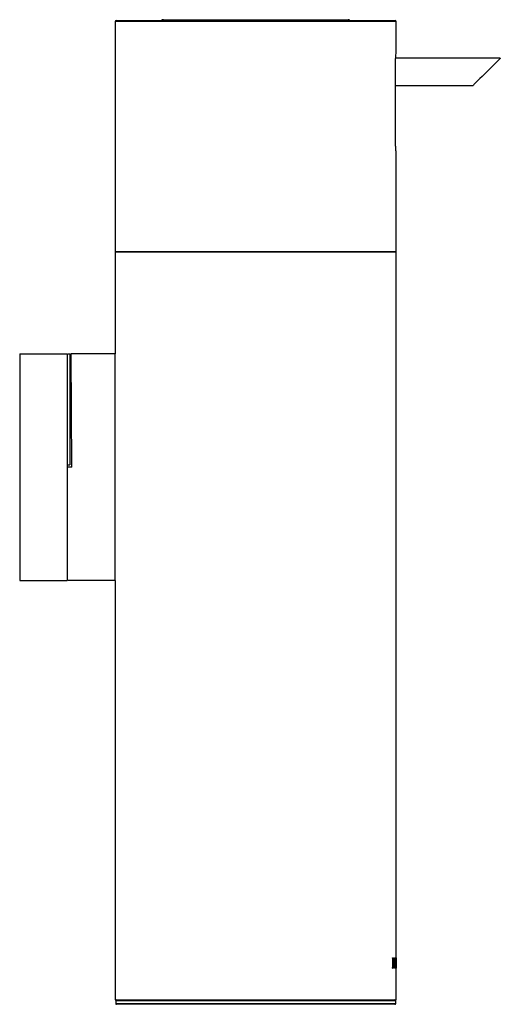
# Model space of a CAD drawing. Header units: millimetres. Extents: x 30 to 230, y 29 to 193.
# Tile 6 of 6: x 194 to 229, y 121 to 193. Entities that reach past the tile are written whole.
import ezdxf

# ---------------------------------------------------------------- set-up
doc = ezdxf.new("R2010")
doc.units = ezdxf.units.MM

msp = doc.modelspace()

# ---------------------------------------------------------------- linework, layer by layer
at = {"color": 7, "linetype": 'Continuous', "lineweight": 25}
for p, q in [((200.669, 193.174), (200.669, 176.24)), ((200.736, 193.24), (221.269, 193.24)), ((204.21, 193.307), (217.795, 193.307)), ((221.336, 190.882), (221.336, 193.174)), ((229.003, 190.474), (221.301, 190.474)), ((221.28, 184.657), (221.28, 189.824)), ((221.28, 188.474), (227.003, 188.474)), ((221.336, 176.24), (221.336, 183.599)), ((200.669, 176.24), (200.669, 168.74)), ((211.003, 176.24), (200.669, 176.24)), ((200.669, 176.24), (221.336, 176.24)), ((221.336, 176.24), (211.003, 176.24)), ((221.336, 123.623), (221.336, 176.24)), ((193.636, 168.74), (193.636, 152.074)), ((193.636, 168.74), (197.136, 168.74)), ((197.136, 168.74), (197.136, 152.074)), ((197.17, 168.74), (197.336, 168.74)), ((197.336, 168.74), (197.336, 160.574)), ((197.37, 168.74), (197.436, 168.74)), ((197.465, 160.407), (197.436, 168.74)), ((200.669, 168.74), (197.436, 168.74)), ((200.669, 152.074), (200.669, 168.74)), ((197.136, 160.574), (197.336, 160.574)), ((197.465, 160.407), (197.136, 160.407)), ((193.636, 152.074), (197.136, 152.074)), ((200.669, 152.074), (197.17, 152.074)), ((200.669, 152.074), (200.669, 121.24)), ((221.064, 124.319), (221.119, 124.319)), ((221.064, 124.29), (221.08, 124.29)), ((221.07, 123.944), (221.103, 123.944)), ((221.07, 123.919), (221.103, 123.919)), ((221.072, 124.27), (221.105, 124.27)), ((221.08, 124.29), (221.08, 123.602)), ((221.08, 124.271), (221.113, 124.271)), ((221.083, 123.935), (221.116, 123.935)), ((221.138, 124.1), (221.171, 124.1)), ((221.17, 123.944), (221.203, 123.944)), ((221.211, 124.281), (221.244, 124.281)), ((221.297, 124.318), (221.312, 124.318)), ((221.297, 124.289), (221.304, 124.289)), ((221.333, 124.318), (221.336, 124.318)), ((221.335, 124.289), (221.336, 124.289)), ((221.064, 123.602), (221.08, 123.602)), ((221.064, 123.574), (221.119, 123.574)), ((221.07, 123.603), (221.102, 123.603)), ((221.087, 123.588), (221.12, 123.588)), ((221.102, 123.603), (221.119, 123.603)), ((221.211, 123.609), (221.244, 123.609)), ((221.277, 123.588), (221.31, 123.588)), ((221.291, 123.603), (221.298, 123.603)), ((221.291, 123.574), (221.31, 123.574)), ((221.304, 123.603), (221.31, 123.603)), ((221.336, 121.24), (221.336, 123.531)), ((200.669, 121.24), (221.336, 121.24)), ((200.703, 121.174), (200.703, 120.974)), ((221.303, 120.974), (221.303, 121.174)), ((211.003, 120.907), (200.769, 120.907)), ((221.236, 120.907), (211.003, 120.907))]:
    msp.add_line(p, q, dxfattribs=at)
at = {"color": 1, "linetype": 'Continuous', "lineweight": 25}
for p, q in [((221.336, 193.174), (200.669, 193.174)), ((221.303, 121.174), (200.703, 121.174)), ((200.703, 120.974), (211.003, 120.974)), ((211.003, 120.974), (221.303, 120.974))]:
    msp.add_line(p, q, dxfattribs=at)
at = {"color": 7, "linetype": 'Continuous', "lineweight": 25, "flags": 128}
msp.add_lwpolyline([(229.003, 190.474), (228.987, 190.459), (228.942, 190.414), (228.869, 190.34), (228.769, 190.24), (228.645, 190.117), (228.503, 189.974), (228.345, 189.816), (228.176, 189.647), (228.003, 189.474), (227.829, 189.3), (227.661, 189.132), (227.503, 188.974), (227.36, 188.831), (227.236, 188.708), (227.137, 188.608), (227.063, 188.534), (227.018, 188.489), (227.003, 188.474)], dxfattribs=at)
at = {"color": 7, "linetype": 'Continuous', "lineweight": 25}
for centre, radius, start, end in [((200.736, 193.174), 0.0667, 90, 180), ((204.21, 193.14), 0.167, 90, 143.1301), ((217.795, 193.14), 0.167, 36.8699, 90), ((221.269, 193.174), 0.0667, 0, 90), ((200.769, 121.174), 0.0667, 90, 180), ((200.769, 120.974), 0.0667, 180, 270), ((221.236, 121.174), 0.0667, 0, 90), ((221.236, 120.974), 0.0667, 270, 0)]:
    msp.add_arc(centre, radius, start, end, dxfattribs=at)
for points, knots in [([(221.28, 189.824), (221.281, 189.944), (221.284, 190.184), (221.302, 190.505), (221.321, 190.746), (221.335, 190.883), (221.334, 190.882), (221.334, 190.882)], [0, 0, 0, 0, 0.214125, 0.428265, 0.643092, 0.858305, 1, 1, 1, 1]), ([(221.334, 183.599), (221.335, 183.595), (221.336, 183.581), (221.326, 183.679), (221.308, 183.884), (221.289, 184.184), (221.281, 184.458), (221.28, 184.618), (221.28, 184.657)], [0, 0, 0, 0, 0.072582, 0.285876, 0.499601, 0.714399, 0.929332, 1, 1, 1, 1]), ([(221.063, 124.305), (221.063, 124.308), (221.063, 124.311), (221.063, 124.313), (221.063, 124.314), (221.063, 124.315), (221.063, 124.316), (221.063, 124.317), (221.064, 124.318), (221.064, 124.319)], [0, 0, 0, 0, 0.5, 0.5, 0.625, 0.625, 0.75, 0.75, 1, 1, 1, 1]), ([(221.064, 124.29), (221.063, 124.291), (221.063, 124.291), (221.063, 124.293), (221.063, 124.294), (221.063, 124.295), (221.063, 124.296), (221.063, 124.299), (221.063, 124.301), (221.063, 124.305)], [0, 0, 0, 0, 0.25, 0.25, 0.375, 0.375, 0.5, 0.5, 1, 1, 1, 1]), ([(221.123, 124.264), (221.123, 124.265), (221.119, 124.286), (221.106, 124.312), (221.093, 124.316), (221.087, 124.319)], [0, 0, 0, 0, 0.022099, 0.479109, 1, 1, 1, 1]), ([(221.096, 123.892), (221.101, 123.895), (221.11, 123.899), (221.118, 123.915), (221.12, 123.925), (221.12, 123.926)], [0, 0, 0, 0, 0.638147, 0.962381, 1, 1, 1, 1]), ([(221.105, 124.27), (221.104, 124.251), (221.104, 124.197), (221.103, 124.088), (221.103, 123.998), (221.103, 123.944)], [0, 0, 0, 0, 0.176433, 0.499999, 1, 1, 1, 1]), ([(221.103, 123.944), (221.105, 123.941), (221.11, 123.937), (221.114, 123.936), (221.116, 123.935)], [0, 0, 0, 0, 0.537792, 1, 1, 1, 1]), ([(221.113, 124.271), (221.112, 124.271), (221.109, 124.271), (221.106, 124.271), (221.105, 124.27)], [0, 0, 0, 0, 0.52745, 1, 1, 1, 1]), ([(221.151, 124.1), (221.151, 124.108), (221.15, 124.124), (221.149, 124.148), (221.148, 124.174), (221.145, 124.201), (221.138, 124.236), (221.13, 124.259), (221.121, 124.27), (221.116, 124.271), (221.113, 124.271)], [0, 0, 0, 0, 0.085459, 0.168399, 0.250409, 0.375636, 0.500589, 0.74499, 0.868062, 1, 1, 1, 1]), ([(221.116, 123.935), (221.118, 123.936), (221.121, 123.936), (221.125, 123.94), (221.132, 123.949), (221.14, 123.97), (221.145, 124.004), (221.148, 124.034), (221.15, 124.066), (221.151, 124.089), (221.151, 124.1)], [0, 0, 0, 0, 0.088922, 0.173541, 0.254868, 0.499513, 0.623963, 0.749752, 0.872639, 1, 1, 1, 1]), ([(221.119, 124.319), (221.135, 124.319), (221.146, 124.301), (221.156, 124.266), (221.156, 124.264), (221.157, 124.262), (221.157, 124.26), (221.158, 124.257), (221.158, 124.254), (221.16, 124.246), (221.161, 124.24), (221.164, 124.222), (221.166, 124.208), (221.17, 124.165), (221.171, 124.133), (221.171, 124.1)], [0, 0, 0, 0, 0.5, 0.5, 0.515625, 0.515625, 0.53125, 0.53125, 0.5625, 0.5625, 0.625, 0.625, 0.75, 0.75, 1, 1, 1, 1]), ([(221.171, 124.1), (221.171, 124.07), (221.17, 124.042), (221.166, 123.99), (221.163, 123.966), (221.158, 123.942), (221.157, 123.938), (221.155, 123.93), (221.154, 123.926), (221.15, 123.916), (221.148, 123.91), (221.144, 123.904), (221.144, 123.903), (221.142, 123.901), (221.142, 123.9), (221.14, 123.898), (221.138, 123.897), (221.134, 123.893), (221.131, 123.892), (221.128, 123.892)], [0, 0, 0, 0, 0.25, 0.25, 0.5, 0.5, 0.5625, 0.5625, 0.625, 0.625, 0.75, 0.75, 0.78125, 0.78125, 0.8125, 0.8125, 0.875, 0.875, 1, 1, 1, 1]), ([(221.183, 123.944), (221.183, 123.997), (221.185, 124.047), (221.192, 124.143), (221.197, 124.185), (221.206, 124.24), (221.209, 124.255), (221.216, 124.283), (221.219, 124.295), (221.225, 124.309), (221.227, 124.313), (221.23, 124.32), (221.232, 124.323), (221.237, 124.331), (221.241, 124.333), (221.244, 124.333)], [0, 0, 0, 0, 0.25, 0.25, 0.5, 0.5, 0.625, 0.625, 0.75, 0.75, 0.8125, 0.8125, 0.875, 0.875, 1, 1, 1, 1]), ([(221.244, 123.556), (221.237, 123.556), (221.23, 123.565), (221.221, 123.589), (221.219, 123.594), (221.216, 123.606), (221.214, 123.612), (221.209, 123.633), (221.206, 123.649), (221.201, 123.676), (221.2, 123.685), (221.197, 123.705), (221.196, 123.715), (221.192, 123.747), (221.19, 123.769), (221.185, 123.84), (221.183, 123.891), (221.183, 123.944)], [0, 0, 0, 0, 0.25, 0.25, 0.3125, 0.3125, 0.375, 0.375, 0.5, 0.5, 0.5625, 0.5625, 0.625, 0.625, 0.75, 0.75, 1, 1, 1, 1]), ([(221.244, 124.281), (221.243, 124.28), (221.24, 124.28), (221.236, 124.274), (221.232, 124.265), (221.227, 124.248), (221.221, 124.219), (221.214, 124.174), (221.209, 124.122), (221.206, 124.065), (221.203, 124.005), (221.203, 123.964), (221.203, 123.944)], [0, 0, 0, 0, 0.063027, 0.125088, 0.187137, 0.250131, 0.372734, 0.49997, 0.623069, 0.749954, 0.873307, 1, 1, 1, 1]), ([(221.203, 123.944), (221.203, 123.933), (221.203, 123.913), (221.204, 123.883), (221.205, 123.853), (221.206, 123.814), (221.209, 123.767), (221.214, 123.715), (221.221, 123.67), (221.228, 123.636), (221.236, 123.613), (221.242, 123.61), (221.244, 123.609)], [0, 0, 0, 0, 0.0639688, 0.1267684, 0.1887532, 0.2502913, 0.3770676, 0.5003452, 0.6274599, 0.7502568, 0.8749975, 1, 1, 1, 1]), ([(221.244, 124.333), (221.251, 124.333), (221.258, 124.323), (221.265, 124.3), (221.266, 124.294), (221.269, 124.283), (221.27, 124.276), (221.274, 124.255), (221.276, 124.24), (221.279, 124.213), (221.28, 124.203), (221.282, 124.183), (221.283, 124.173), (221.285, 124.142), (221.286, 124.119), (221.289, 124.047), (221.29, 123.997), (221.29, 123.944)], [0, 0, 0, 0, 0.25, 0.25, 0.3125, 0.3125, 0.375, 0.375, 0.5, 0.5, 0.5625, 0.5625, 0.625, 0.625, 0.75, 0.75, 1, 1, 1, 1]), ([(221.278, 123.944), (221.278, 123.954), (221.278, 123.975), (221.278, 124.005), (221.277, 124.035), (221.276, 124.074), (221.274, 124.122), (221.27, 124.174), (221.265, 124.219), (221.259, 124.253), (221.252, 124.277), (221.247, 124.279), (221.244, 124.281)], [0, 0, 0, 0, 0.063935, 0.126723, 0.188719, 0.250292, 0.377039, 0.500348, 0.627513, 0.750263, 0.875129, 1, 1, 1, 1]), ([(221.29, 123.944), (221.29, 123.891), (221.289, 123.841), (221.285, 123.745), (221.282, 123.703), (221.277, 123.658), (221.276, 123.649), (221.274, 123.633), (221.273, 123.626), (221.269, 123.605), (221.266, 123.594), (221.262, 123.579), (221.26, 123.575), (221.257, 123.568), (221.256, 123.565), (221.251, 123.558), (221.248, 123.556), (221.244, 123.556)], [0, 0, 0, 0, 0.25, 0.25, 0.5, 0.5, 0.5625, 0.5625, 0.625, 0.625, 0.75, 0.75, 0.8125, 0.8125, 0.875, 0.875, 1, 1, 1, 1]), ([(221.244, 123.609), (221.246, 123.609), (221.248, 123.61), (221.252, 123.616), (221.256, 123.625), (221.26, 123.642), (221.265, 123.67), (221.27, 123.715), (221.274, 123.767), (221.276, 123.823), (221.278, 123.883), (221.278, 123.923), (221.278, 123.944)], [0, 0, 0, 0, 0.063011, 0.125082, 0.187146, 0.250136, 0.372874, 0.499981, 0.623201, 0.749962, 0.873319, 1, 1, 1, 1]), ([(221.297, 124.304), (221.297, 124.307), (221.297, 124.31), (221.297, 124.312), (221.297, 124.313), (221.297, 124.315), (221.297, 124.315), (221.297, 124.317), (221.297, 124.318), (221.297, 124.318)], [0, 0, 0, 0, 0.5, 0.5, 0.625, 0.625, 0.75, 0.75, 1, 1, 1, 1]), ([(221.297, 124.289), (221.297, 124.29), (221.297, 124.291), (221.297, 124.293), (221.297, 124.293), (221.297, 124.295), (221.297, 124.295), (221.297, 124.299), (221.297, 124.301), (221.297, 124.304)], [0, 0, 0, 0, 0.25, 0.25, 0.375, 0.375, 0.5, 0.5, 1, 1, 1, 1]), ([(221.298, 123.603), (221.298, 123.629), (221.299, 123.686), (221.3, 123.774), (221.3, 123.775), (221.3, 123.775), (221.3, 123.776), (221.3, 123.777), (221.3, 123.778), (221.3, 123.781), (221.3, 123.782), (221.3, 123.787), (221.3, 123.791), (221.3, 123.801), (221.3, 123.808), (221.3, 123.829), (221.3, 123.843), (221.301, 123.886), (221.301, 123.915), (221.301, 123.976), (221.302, 124.005), (221.302, 124.048), (221.302, 124.062), (221.302, 124.079), (221.302, 124.082), (221.302, 124.087), (221.302, 124.089), (221.302, 124.091), (221.302, 124.092), (221.302, 124.095), (221.302, 124.096), (221.302, 124.109), (221.303, 124.119), (221.303, 124.211), (221.304, 124.265), (221.304, 124.289)], [0, 0, 0, 0, 0.25, 0.25, 0.251953, 0.251953, 0.253906, 0.253906, 0.257812, 0.257812, 0.265625, 0.265625, 0.28125, 0.28125, 0.3125, 0.3125, 0.375, 0.375, 0.5, 0.5, 0.625, 0.625, 0.6875, 0.6875, 0.703125, 0.703125, 0.710938, 0.710938, 0.714844, 0.714844, 0.71875, 0.71875, 0.75, 0.75, 1, 1, 1, 1]), ([(221.312, 124.318), (221.313, 124.295), (221.314, 124.246), (221.316, 124.17), (221.316, 124.17), (221.316, 124.169), (221.316, 124.169), (221.316, 124.168), (221.316, 124.168), (221.316, 124.166), (221.316, 124.165), (221.316, 124.161), (221.316, 124.159), (221.316, 124.152), (221.316, 124.147), (221.317, 124.131), (221.317, 124.119), (221.318, 124.083), (221.319, 124.055), (221.319, 124.023), (221.319, 124.022), (221.319, 124.019), (221.319, 124.018), (221.319, 124.014), (221.319, 124.012), (221.32, 124.005), (221.32, 124), (221.32, 123.987), (221.32, 123.978), (221.321, 123.952), (221.321, 123.935), (221.322, 123.888), (221.323, 123.86), (221.324, 123.787), (221.325, 123.752), (221.325, 123.731)], [0, 0, 0, 0, 0.25, 0.25, 0.251953, 0.251953, 0.253906, 0.253906, 0.257812, 0.257812, 0.265625, 0.265625, 0.28125, 0.28125, 0.3125, 0.3125, 0.375, 0.375, 0.5, 0.5, 0.503906, 0.503906, 0.507812, 0.507812, 0.515625, 0.515625, 0.53125, 0.53125, 0.5625, 0.5625, 0.625, 0.625, 0.75, 0.75, 1, 1, 1, 1]), ([(221.325, 123.731), (221.326, 123.777), (221.328, 123.875), (221.33, 124.025), (221.33, 124.026), (221.33, 124.028), (221.33, 124.029), (221.33, 124.032), (221.33, 124.034), (221.33, 124.039), (221.33, 124.043), (221.33, 124.054), (221.33, 124.061), (221.331, 124.082), (221.331, 124.096), (221.331, 124.132), (221.331, 124.153), (221.332, 124.17), (221.332, 124.171), (221.332, 124.173), (221.332, 124.173), (221.332, 124.175), (221.332, 124.176), (221.332, 124.18), (221.332, 124.182), (221.332, 124.189), (221.332, 124.194), (221.332, 124.207), (221.332, 124.215), (221.332, 124.239), (221.333, 124.254), (221.333, 124.29), (221.333, 124.308), (221.333, 124.318)], [0, 0, 0, 0, 0.5, 0.5, 0.503906, 0.503906, 0.507812, 0.507812, 0.515625, 0.515625, 0.53125, 0.53125, 0.5625, 0.5625, 0.625, 0.625, 0.75, 0.75, 0.751953, 0.751953, 0.753906, 0.753906, 0.757812, 0.757812, 0.765625, 0.765625, 0.78125, 0.78125, 0.8125, 0.8125, 0.875, 0.875, 1, 1, 1, 1]), ([(221.335, 124.289), (221.335, 124.269), (221.335, 124.211), (221.335, 124.117), (221.335, 124.116), (221.335, 124.116), (221.335, 124.115), (221.335, 124.114), (221.335, 124.113), (221.335, 124.111), (221.335, 124.109), (221.335, 124.104), (221.335, 124.101), (221.335, 124.09), (221.335, 124.084), (221.335, 124.063), (221.335, 124.049), (221.335, 124.006), (221.335, 123.976), (221.335, 123.915), (221.335, 123.886), (221.335, 123.843), (221.335, 123.829), (221.335, 123.812), (221.335, 123.809), (221.335, 123.804), (221.335, 123.802), (221.335, 123.8), (221.335, 123.799), (221.335, 123.796), (221.335, 123.795), (221.335, 123.782), (221.335, 123.771), (221.336, 123.678), (221.336, 123.625), (221.336, 123.603)], [0, 0, 0, 0, 0.25, 0.25, 0.251953, 0.251953, 0.253906, 0.253906, 0.257812, 0.257812, 0.265625, 0.265625, 0.28125, 0.28125, 0.3125, 0.3125, 0.375, 0.375, 0.5, 0.5, 0.625, 0.625, 0.6875, 0.6875, 0.703125, 0.703125, 0.710938, 0.710938, 0.714844, 0.714844, 0.71875, 0.71875, 0.75, 0.75, 1, 1, 1, 1]), ([(221.336, 124.318), (221.336, 124.317), (221.336, 124.317), (221.336, 124.314), (221.336, 124.313), (221.336, 124.311), (221.336, 124.311), (221.336, 124.31), (221.336, 124.309), (221.336, 124.307), (221.336, 124.306), (221.336, 124.304)], [0, 0, 0, 0, 0.25, 0.25, 0.5, 0.5, 0.625, 0.625, 0.75, 0.75, 1, 1, 1, 1]), ([(221.336, 124.304), (221.336, 124.301), (221.336, 124.299), (221.336, 124.295), (221.336, 124.295), (221.336, 124.293), (221.336, 124.293), (221.336, 124.291), (221.336, 124.29), (221.336, 124.289)], [0, 0, 0, 0, 0.5, 0.5, 0.625, 0.625, 0.75, 0.75, 1, 1, 1, 1]), ([(221.063, 123.588), (221.063, 123.591), (221.063, 123.593), (221.063, 123.597), (221.063, 123.597), (221.063, 123.598), (221.063, 123.599), (221.063, 123.601), (221.063, 123.602), (221.064, 123.602)], [0, 0, 0, 0, 0.5, 0.5, 0.625, 0.625, 0.75, 0.75, 1, 1, 1, 1]), ([(221.064, 123.574), (221.063, 123.575), (221.063, 123.577), (221.063, 123.581), (221.063, 123.581), (221.063, 123.582), (221.063, 123.583), (221.063, 123.585), (221.063, 123.586), (221.063, 123.588)], [0, 0, 0, 0, 0.5, 0.5, 0.625, 0.625, 0.75, 0.75, 1, 1, 1, 1]), ([(221.087, 123.588), (221.087, 123.59), (221.087, 123.594), (221.087, 123.598), (221.087, 123.602), (221.087, 123.603), (221.086, 123.603)], [0, 0, 0, 0, 0.400969, 0.641518, 0.822796, 1, 1, 1, 1]), ([(221.086, 123.574), (221.086, 123.574), (221.087, 123.575), (221.087, 123.577), (221.087, 123.582), (221.087, 123.586), (221.087, 123.588)], [0, 0, 0, 0, 0.130563, 0.247263, 0.497956, 1, 1, 1, 1]), ([(221.119, 123.603), (221.119, 123.602), (221.119, 123.602), (221.12, 123.6), (221.12, 123.599), (221.12, 123.598), (221.12, 123.597), (221.12, 123.594), (221.12, 123.592), (221.12, 123.588)], [0, 0, 0, 0, 0.25, 0.25, 0.375, 0.375, 0.5, 0.5, 1, 1, 1, 1]), ([(221.12, 123.588), (221.12, 123.585), (221.12, 123.582), (221.12, 123.58), (221.12, 123.579), (221.12, 123.577), (221.12, 123.577), (221.119, 123.575), (221.119, 123.574), (221.119, 123.574)], [0, 0, 0, 0, 0.5, 0.5, 0.625, 0.625, 0.75, 0.75, 1, 1, 1, 1]), ([(221.291, 123.588), (221.291, 123.591), (221.291, 123.593), (221.291, 123.597), (221.291, 123.597), (221.291, 123.598), (221.291, 123.599), (221.291, 123.601), (221.291, 123.602), (221.291, 123.603)], [0, 0, 0, 0, 0.5, 0.5, 0.625, 0.625, 0.75, 0.75, 1, 1, 1, 1]), ([(221.291, 123.574), (221.291, 123.574), (221.291, 123.575), (221.291, 123.577), (221.291, 123.579), (221.291, 123.581), (221.291, 123.581), (221.291, 123.582), (221.291, 123.583), (221.291, 123.585), (221.291, 123.586), (221.291, 123.588)], [0, 0, 0, 0, 0.25, 0.25, 0.5, 0.5, 0.625, 0.625, 0.75, 0.75, 1, 1, 1, 1]), ([(221.31, 123.603), (221.31, 123.602), (221.31, 123.601), (221.31, 123.599), (221.31, 123.598), (221.31, 123.597), (221.31, 123.597), (221.31, 123.593), (221.31, 123.591), (221.31, 123.588)], [0, 0, 0, 0, 0.25, 0.25, 0.375, 0.375, 0.5, 0.5, 1, 1, 1, 1]), ([(221.31, 123.588), (221.31, 123.584), (221.31, 123.582), (221.31, 123.579), (221.31, 123.579), (221.31, 123.577), (221.31, 123.577), (221.31, 123.575), (221.31, 123.574), (221.31, 123.574)], [0, 0, 0, 0, 0.5, 0.5, 0.625, 0.625, 0.75, 0.75, 1, 1, 1, 1]), ([(221.333, 123.588), (221.333, 123.591), (221.333, 123.593), (221.333, 123.597), (221.333, 123.597), (221.333, 123.598), (221.333, 123.599), (221.333, 123.601), (221.333, 123.602), (221.333, 123.603)], [0, 0, 0, 0, 0.5, 0.5, 0.625, 0.625, 0.75, 0.75, 1, 1, 1, 1]), ([(221.333, 123.574), (221.333, 123.574), (221.333, 123.575), (221.333, 123.577), (221.333, 123.579), (221.333, 123.581), (221.333, 123.581), (221.333, 123.582), (221.333, 123.583), (221.333, 123.585), (221.333, 123.586), (221.333, 123.588)], [0, 0, 0, 0, 0.25, 0.25, 0.5, 0.5, 0.625, 0.625, 0.75, 0.75, 1, 1, 1, 1]), ([(221.336, 123.603), (221.336, 123.602), (221.336, 123.601), (221.336, 123.598), (221.336, 123.597), (221.336, 123.595), (221.336, 123.595), (221.336, 123.593), (221.336, 123.593), (221.336, 123.591), (221.336, 123.589), (221.336, 123.588)], [0, 0, 0, 0, 0.25, 0.25, 0.5, 0.5, 0.625, 0.625, 0.75, 0.75, 1, 1, 1, 1]), ([(221.336, 123.588), (221.336, 123.584), (221.336, 123.582), (221.336, 123.579), (221.336, 123.579), (221.336, 123.577), (221.336, 123.577), (221.336, 123.575), (221.336, 123.574), (221.336, 123.574)], [0, 0, 0, 0, 0.5, 0.5, 0.625, 0.625, 0.75, 0.75, 1, 1, 1, 1])]:
    msp.add_open_spline(points, degree=3, knots=knots, dxfattribs=at)
for points in [[(221.103, 123.919), (221.102, 123.801), (221.102, 123.695), (221.102, 123.603)], [(221.128, 123.892), (221.12, 123.892), (221.112, 123.901), (221.103, 123.919)], [(221.307, 124.187), (221.306, 123.992), (221.305, 123.797), (221.304, 123.603)], [(221.322, 123.603), (221.318, 123.797), (221.313, 123.992), (221.307, 124.187)], [(221.333, 124.187), (221.332, 124.003), (221.329, 123.818), (221.326, 123.633)], [(221.334, 123.603), (221.334, 123.797), (221.334, 123.992), (221.333, 124.187)], [(221.326, 123.633), (221.325, 123.613), (221.324, 123.603), (221.322, 123.603)]]:
    msp.add_open_spline(points, degree=3, dxfattribs=at)

doc.saveas('drawing.dxf')
